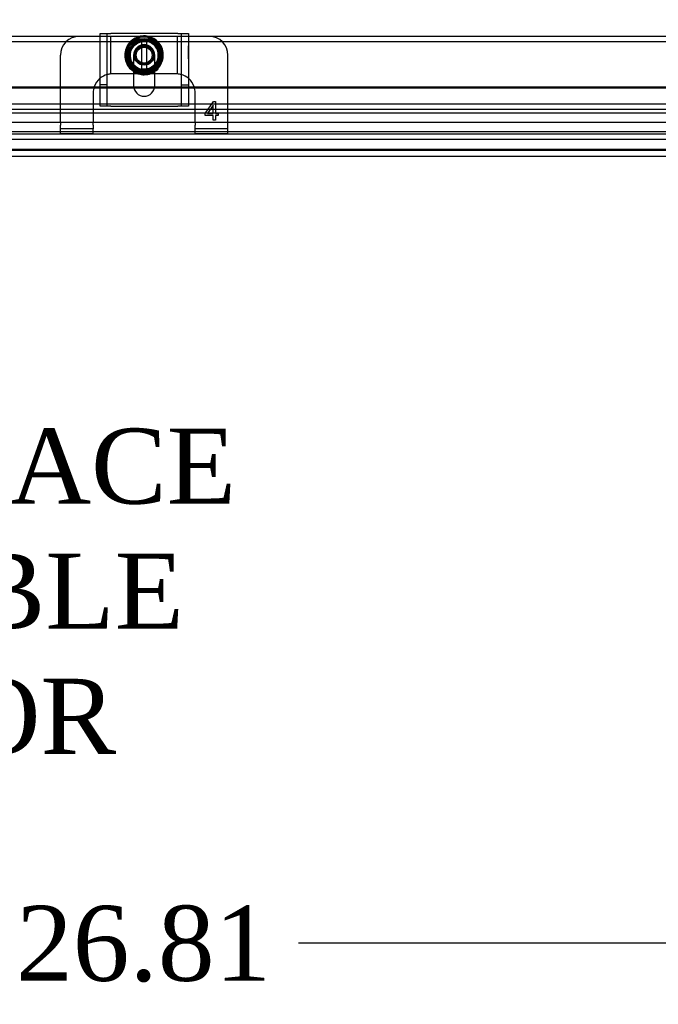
# Model space of a CAD drawing. Header units: inches. Extents: x 1 to 240, y -1 to 159.
# Tile 36 of 77: x 71 to 80, y 82 to 95. Entities that reach past the tile are written whole.
import ezdxf
from ezdxf.enums import TextEntityAlignment as Align
from ezdxf.lldxf.tags import DXFTag

# ---------------------------------------------------------------- set-up
doc = ezdxf.new("R2010")
doc.units = ezdxf.units.IN
doc.header["$MEASUREMENT"] = 0
for name, color, linetype in [('COM42189', 7, 'Continuous'), ('COM42667', 7, 'Continuous'), ('COM42780', 7, 'Continuous'), ('COM48601', 7, 'Continuous'), ('COM70220', 7, 'Continuous'), ('COM70726-3', 7, 'Continuous'), ('Default', 7, 'Continuous'), ('DV4_Default', 7, 'Continuous'), ('SCC19011', 7, 'Continuous'), ('SPR20265', 7, 'Continuous'), ('WAF25035', 7, 'Continuous')]:
    doc.layers.add(name, color=color, linetype=linetype)
doc.styles.add('SEACAD_Times_New_Roman', font='times.ttf')
tags = doc.linetypes.add('HIDDEN2', pattern=[0.1875, 0.125, -0.0625]).pattern_tags.tags
tags[6:7] = [DXFTag(74, 4), DXFTag(75, 0), DXFTag(340, '0'), DXFTag(46, 0.0), DXFTag(50, 0.0), DXFTag(44, 0.0), DXFTag(45, 0.0)]
tags[4:5] = [DXFTag(74, 4), DXFTag(75, 0), DXFTag(340, '0'), DXFTag(46, 0.0), DXFTag(50, 0.0), DXFTag(44, 0.0), DXFTag(45, 0.0)]
doc.dimstyles.new('HAMMOND_(STH_-_240x160)', dxfattribs={"dimtxt": 1, "dimasz": 1.25, "dimexe": 0.5, "dimexo": 0.5, "dimgap": 0.25, "dimtad": 0, "dimtih": 1, "dimtoh": 1, "dimlfac": 0.125, "dimzin": 0, "dimdsep": 46, "dimtxsty": 'SEACAD_Times_New_Roman', "dimblk1": '_SE_FILLED', "dimblk2": '_SE_FILLED', "dimsah": 1, "dimcen": 0.5, "dimadec": 0, "dimazin": 0, "dimtfac": 0.8, "dimtofl": 0, "dimtmove": 0, "dimatfit": 3, "dimfxl": 1, "dimtolj": 1, "dimtzin": 0, "dimarcsym": 0})

# ---------------------------------------------------------------- blocks, each defined once
blk = doc.blocks.new('SE5')
at = {"layer": 'COM42189', "color": 7, "linetype": 'HIDDEN2'}
for p, q in [((60.566, 93.67), (85.063, 93.67)), ((60.566, 93.575), (85.063, 93.575))]:
    blk.add_line(p, q, dxfattribs=at)
at = {"layer": 'COM42667', "color": 7, "linetype": 'Continuous'}
for p, q in [((72.226, 95.209), (72.369, 95.209)), ((72.226, 94.273), (72.226, 95.209)), ((73.26, 95.209), (72.369, 95.209)), ((73.26, 95.209), (73.403, 95.209)), ((73.403, 95.209), (73.403, 94.273)), ((72.674, 94.713), (72.674, 94.514)), ((72.955, 94.514), (72.955, 94.713))]:
    blk.add_line(p, q, dxfattribs=at)
at = {"layer": 'COM42667', "color": 7, "linetype": 'HIDDEN2'}
for p, q in [((72.321, 94.239), (72.321, 95.209)), ((73.308, 95.209), (73.308, 94.239)), ((73.402, 95.046), (73.403, 95.046)), ((73.402, 95.012), (73.402, 95.046)), ((73.402, 95.012), (73.403, 95.012)), ((73.402, 94.987), (73.402, 95.012)), ((73.402, 94.987), (73.403, 94.987)), ((73.402, 94.872), (73.402, 94.987)), ((73.402, 94.982), (73.403, 94.982)), ((72.674, 94.92), (72.674, 94.713)), ((72.955, 94.713), (72.955, 94.92)), ((73.402, 94.903), (73.403, 94.903)), ((73.402, 94.872), (73.403, 94.872)), ((72.321, 94.523), (72.226, 94.523)), ((73.308, 94.523), (73.403, 94.523)), ((72.226, 94.239), (72.226, 94.273)), ((72.369, 94.239), (72.226, 94.239)), ((72.369, 94.239), (73.26, 94.239)), ((73.403, 94.239), (73.26, 94.239)), ((73.403, 94.273), (73.403, 94.239))]:
    blk.add_line(p, q, dxfattribs=at)
blk.add_arc((72.814, 94.92), 0.141, 0, 180, dxfattribs=at)
at = {"layer": 'COM42667', "color": 7, "linetype": 'Continuous'}
blk.add_arc((72.814, 94.514), 0.141, 180, 0, dxfattribs=at)
at = {"layer": 'COM42780', "color": 7, "linetype": 'Continuous'}
for p, q in [((72.226, 95.17), (71.949, 95.17)), ((73.68, 95.17), (73.403, 95.17)), ((71.699, 94.497), (71.699, 94.92)), ((73.93, 94.497), (73.93, 94.92)), ((72.748, 94.67), (72.674, 94.67)), ((72.955, 94.67), (72.883, 94.67))]:
    blk.add_line(p, q, dxfattribs=at)
at = {"layer": 'COM42780', "color": 7, "linetype": 'HIDDEN2'}
for p, q in [((72.321, 95.17), (72.226, 95.17)), ((72.369, 95.17), (72.321, 95.17)), ((72.374, 95.17), (72.369, 95.17)), ((72.369, 94.67), (72.369, 95.17)), ((72.517, 95.17), (72.374, 95.17)), ((72.759, 95.17), (72.517, 95.17)), ((73.111, 95.17), (72.861, 95.17)), ((73.254, 95.17), (73.111, 95.17)), ((73.259, 95.17), (73.254, 95.17)), ((73.307, 95.17), (73.259, 95.17)), ((73.259, 94.67), (73.259, 95.17)), ((73.403, 95.17), (73.307, 95.17)), ((72.386, 94.67), (72.374, 94.67)), ((72.517, 94.67), (72.386, 94.67)), ((72.674, 94.67), (72.517, 94.67)), ((73.111, 94.67), (72.955, 94.67)), ((73.243, 94.67), (73.111, 94.67)), ((73.254, 94.67), (73.243, 94.67)), ((71.699, 94.022), (71.699, 94.497)), ((73.93, 94.022), (73.93, 94.497)), ((72.136, 94.42), (72.136, 94.022)), ((73.493, 94.022), (73.493, 94.42)), ((73.624, 94.143), (73.739, 94.305)), ((73.734, 94.256), (73.655, 94.143)), ((73.734, 94.143), (73.734, 94.256)), ((73.739, 94.305), (73.764, 94.305)), ((73.764, 94.305), (73.764, 94.143)), ((73.624, 94.115), (73.624, 94.143)), ((73.734, 94.115), (73.624, 94.115)), ((73.655, 94.143), (73.734, 94.143)), ((73.734, 94.055), (73.734, 94.115)), ((73.764, 94.055), (73.734, 94.055)), ((73.764, 94.143), (73.798, 94.143)), ((73.798, 94.115), (73.764, 94.115)), ((73.764, 94.115), (73.764, 94.055)), ((73.798, 94.143), (73.798, 94.115)), ((71.699, 94.022), (71.699, 93.988)), ((71.699, 93.937), (71.699, 93.988)), ((72.136, 93.937), (71.699, 93.937)), ((71.699, 93.87), (71.699, 93.937)), ((72.136, 93.988), (72.136, 94.022)), ((72.136, 93.988), (72.136, 93.937)), ((72.136, 93.87), (72.136, 93.937)), ((73.493, 94.022), (73.493, 93.988)), ((73.493, 93.937), (73.493, 93.988)), ((73.93, 93.937), (73.493, 93.937)), ((73.493, 93.87), (73.493, 93.937)), ((73.93, 93.988), (73.93, 94.022)), ((73.93, 93.937), (73.93, 93.988)), ((73.93, 93.87), (73.93, 93.937)), ((72.136, 93.87), (71.699, 93.87)), ((73.93, 93.87), (73.493, 93.87))]:
    blk.add_line(p, q, dxfattribs=at)
for radius in [0.195, 0.125, 0.106]:
    blk.add_circle((72.814, 94.92), radius, dxfattribs=at)
at = {"layer": 'COM42780', "color": 7, "linetype": 'Continuous'}
for centre, start, end in [((71.949, 94.92), 90, 180), ((73.68, 94.92), 0, 90), ((72.386, 94.42), 129.9324, 161.9957), ((73.243, 94.42), 18.0043, 50.0676)]:
    blk.add_arc(centre, 0.25, start, end, dxfattribs=at)
at = {"layer": 'COM42780', "color": 7, "linetype": 'HIDDEN2'}
for centre, start, end in [((72.386, 94.42), 105.0028, 129.9324), ((72.386, 94.42), 93.8357, 105.0028), ((72.386, 94.42), 92.6763, 93.8357), ((73.243, 94.42), 86.1643, 87.3237), ((73.243, 94.42), 74.9972, 86.1643), ((73.243, 94.42), 50.0676, 74.9972), ((72.386, 94.42), 161.9957, 180), ((73.243, 94.42), 0, 18.0043)]:
    blk.add_arc(centre, 0.25, start, end, dxfattribs=at)
at = {"layer": 'COM48601', "color": 7, "linetype": 'Continuous'}
for p, q in [((59.844, 94.497), (72.226, 94.497)), ((59.844, 94.485), (72.226, 94.485)), ((72.675, 94.497), (72.954, 94.497)), ((72.677, 94.485), (72.952, 94.485)), ((73.403, 94.497), (85.722, 94.497)), ((73.403, 94.485), (85.722, 94.485)), ((58.761, 94.273), (86.805, 94.273))]:
    blk.add_line(p, q, dxfattribs=at)
at = {"layer": 'COM48601', "color": 7, "linetype": 'HIDDEN2'}
for p, q in [((72.226, 94.497), (72.675, 94.497)), ((72.226, 94.485), (72.677, 94.485)), ((72.952, 94.485), (73.403, 94.485)), ((72.954, 94.497), (73.403, 94.497)), ((58.761, 94.201), (86.805, 94.201))]:
    blk.add_line(p, q, dxfattribs=at)
at = {"layer": 'COM70220', "color": 7, "linetype": 'HIDDEN2'}
for p, q in [((86.283, 94.148), (59.345, 94.148)), ((86.283, 94.147), (59.345, 94.147)), ((86.283, 93.898), (59.345, 93.898)), ((86.283, 93.649), (59.345, 93.649)), ((86.283, 93.648), (59.345, 93.648))]:
    blk.add_line(p, q, dxfattribs=at)
at = {"layer": 'COM70726-3', "color": 7, "linetype": 'Continuous'}
for p, q in [((71.949, 95.17), (57.892, 95.17)), ((87.736, 95.17), (73.68, 95.17))]:
    blk.add_line(p, q, dxfattribs=at)
at = {"layer": 'COM70726-3', "color": 7, "linetype": 'HIDDEN2'}
for p, q in [((87.736, 95.098), (57.892, 95.098)), ((86.528, 94.025), (59.101, 94.025)), ((86.423, 93.867), (59.205, 93.867)), ((86.423, 93.795), (59.205, 93.795))]:
    blk.add_line(p, q, dxfattribs=at)
at = {"layer": 'SCC19011', "color": 7, "linetype": 'Continuous'}
for p, q in [((72.705, 95.135), (72.573, 94.92)), ((72.78, 95.135), (72.705, 95.135)), ((72.848, 95.135), (72.78, 95.135)), ((72.78, 95.135), (72.78, 95.115)), ((72.78, 95.115), (72.78, 95.104)), ((72.78, 95.104), (72.78, 94.736)), ((72.923, 95.135), (72.848, 95.135)), ((72.848, 95.115), (72.848, 95.135)), ((72.848, 95.104), (72.848, 95.115)), ((72.848, 94.736), (72.848, 95.104)), ((73.055, 94.92), (72.923, 95.135)), ((72.573, 94.92), (72.705, 94.705)), ((72.923, 94.705), (73.055, 94.92)), ((72.78, 94.736), (72.78, 94.726)), ((72.78, 94.726), (72.78, 94.705)), ((72.848, 94.726), (72.848, 94.736)), ((72.848, 94.705), (72.848, 94.726)), ((72.705, 94.705), (72.78, 94.705)), ((72.78, 94.705), (72.848, 94.705)), ((72.848, 94.705), (72.923, 94.705))]:
    blk.add_line(p, q, dxfattribs=at)
at = {"layer": 'SCC19011', "color": 7, "linetype": 'HIDDEN2'}
blk.add_circle((72.814, 94.92), 0.122, dxfattribs=at)
at = {"layer": 'SCC19011', "color": 7, "linetype": 'Continuous'}
for start, end in [(100.4474, 259.5526), (280.4474, 79.5526)]:
    blk.add_arc((72.814, 94.92), 0.188, start, end, dxfattribs=at)
at = {"layer": 'SPR20265', "color": 7, "linetype": 'HIDDEN2'}
for p, q in [((72.814, 95.103), (72.814, 95.138)), ((72.999, 94.735), (72.974, 94.76))]:
    blk.add_line(p, q, dxfattribs=at)
for points, knots in [([(72.927, 94.693), (72.93, 94.695), (72.961, 94.711), (73.013, 94.753), (73.06, 94.836), (73.074, 94.93), (73.054, 95.024), (73.001, 95.103), (72.923, 95.158), (72.831, 95.182), (72.736, 95.171), (72.651, 95.126), (72.588, 95.055), (72.555, 94.965), (72.554, 94.87), (72.589, 94.783), (72.634, 94.729), (72.666, 94.707), (72.673, 94.702)], [0.7990172, 0.7990172, 0.7990172, 0.7990172, 0.8001915, 0.8112914, 0.8223931, 0.8334948, 0.8445983, 0.8557003, 0.8668021, 0.8779027, 0.8890041, 0.9001067, 0.9112098, 0.9223136, 0.9334157, 0.9445065, 0.955056, 0.9580988, 0.9580988, 0.9580988, 0.9580988]), ([(72.725, 95.136), (72.696, 95.124), (72.643, 95.089), (72.59, 95.009), (72.573, 94.915), (72.593, 94.821), (72.649, 94.743), (72.73, 94.692), (72.825, 94.677), (72.917, 94.699), (72.995, 94.756), (73.045, 94.838), (73.059, 94.932), (73.036, 95.025), (72.98, 95.102), (72.898, 95.152), (72.804, 95.167), (72.71, 95.145), (72.633, 95.089), (72.582, 95.008), (72.565, 94.914), (72.586, 94.82), (72.64, 94.741), (72.719, 94.688), (72.813, 94.669), (72.895, 94.684), (72.939, 94.708), (72.955, 94.719)], [0.3451852, 0.3451852, 0.3451852, 0.3451852, 0.3562353, 0.3673323, 0.3784297, 0.3895246, 0.4006213, 0.4117166, 0.4228156, 0.4339132, 0.4450112, 0.4561079, 0.4672039, 0.4783017, 0.4893995, 0.5004992, 0.5115966, 0.5226954, 0.5337915, 0.544891, 0.5559893, 0.5670899, 0.5781889, 0.5892874, 0.6003855, 0.6114838, 0.6182179, 0.6182179, 0.6182179, 0.6182179]), ([(72.753, 95.137), (72.733, 95.132), (72.686, 95.111), (72.624, 95.054), (72.585, 94.966), (72.586, 94.87), (72.624, 94.783), (72.695, 94.718), (72.786, 94.686), (72.881, 94.694), (72.966, 94.738), (73.026, 94.813), (73.051, 94.906), (73.038, 95.001), (72.989, 95.083), (72.934, 95.122), (72.902, 95.136), (72.898, 95.137)], [0.171632, 0.171632, 0.171632, 0.171632, 0.1787178, 0.1898116, 0.200905, 0.2119972, 0.2230929, 0.2341872, 0.2452831, 0.2563771, 0.2674708, 0.2785654, 0.28966, 0.3007576, 0.3118528, 0.3229492, 0.3242359, 0.3242359, 0.3242359, 0.3242359]), ([(72.668, 95.077), (72.674, 95.082), (72.7, 95.104), (72.757, 95.132), (72.838, 95.137), (72.916, 95.113), (72.98, 95.062), (73.02, 94.991), (73.031, 94.91), (73.011, 94.83), (72.963, 94.764), (72.895, 94.72), (72.814, 94.705), (72.734, 94.721), (72.666, 94.766), (72.619, 94.833), (72.601, 94.913), (72.611, 94.972), (72.623, 95.001), (72.625, 95.006)], [0.2887901, 0.2887901, 0.2887901, 0.2887901, 0.2920757, 0.3031862, 0.3142936, 0.3254042, 0.3365133, 0.3476245, 0.3587332, 0.369842, 0.3809492, 0.3920578, 0.4031667, 0.4142764, 0.4253852, 0.4364923, 0.4475998, 0.4587061, 0.4607976, 0.4607976, 0.4607976, 0.4607976]), ([(72.638, 95.029), (72.645, 95.04), (72.669, 95.072), (72.724, 95.111), (72.803, 95.131), (72.884, 95.119), (72.954, 95.077), (73.003, 95.011), (73.023, 94.932), (73.011, 94.851), (72.97, 94.781), (72.904, 94.732), (72.824, 94.713), (72.743, 94.726), (72.674, 94.769), (72.626, 94.836), (72.609, 94.915), (72.624, 94.996), (72.669, 95.064), (72.738, 95.109), (72.818, 95.123), (72.898, 95.105), (72.964, 95.056), (73.005, 94.986), (73.015, 94.904), (72.992, 94.826), (72.939, 94.763), (72.866, 94.727), (72.784, 94.723), (72.707, 94.752), (72.649, 94.81), (72.619, 94.886), (72.623, 94.968), (72.659, 95.042), (72.722, 95.094), (72.801, 95.116), (72.883, 95.103), (72.951, 95.059), (72.996, 94.99), (73.008, 94.909), (72.985, 94.83), (72.932, 94.767), (72.859, 94.733), (72.805, 94.732), (72.78, 94.737)], [0.464438, 0.464438, 0.464438, 0.464438, 0.4698156, 0.4809232, 0.4920326, 0.503138, 0.5142446, 0.52535, 0.5364578, 0.547565, 0.5586721, 0.5697781, 0.5808823, 0.5919888, 0.603094, 0.6142018, 0.6253066, 0.6364118, 0.6475152, 0.6586197, 0.6697249, 0.6808298, 0.6919358, 0.7030382, 0.714142, 0.7252447, 0.7363492, 0.7474536, 0.7585562, 0.7696589, 0.7807596, 0.7918635, 0.8029663, 0.8140692, 0.8251712, 0.836271, 0.8473724, 0.8584731, 0.8695762, 0.8806775, 0.8917768, 0.9028771, 0.9139759, 0.9246276, 0.9246276, 0.9246276, 0.9246276]), ([(72.643, 94.852), (72.636, 94.869), (72.626, 94.912), (72.635, 94.978), (72.669, 95.038), (72.73, 95.091), (72.781, 95.1), (72.814, 95.103)], [0.95046325, 0.95046325, 0.95046325, 0.95046325, 0.95824793, 0.96865358, 0.9770936, 0.98730809, 1, 1, 1, 1]), ([(72.814, 95.138), (72.781, 95.135), (72.731, 95.127), (72.686, 95.098), (72.669, 95.083)], [0, 0, 0, 0, 0.01093327, 0.01877746, 0.01877746, 0.01877746, 0.01877746]), ([(72.684, 95.1), (72.685, 95.101), (72.709, 95.117), (72.737, 95.13), (72.764, 95.136), (72.766, 95.137)], [0.10246721, 0.10246721, 0.10246721, 0.10246721, 0.10318825, 0.11429938, 0.11503461, 0.11503461, 0.11503461, 0.11503461]), ([(72.86, 95.137), (72.88, 95.132), (72.911, 95.121), (72.939, 95.103), (72.949, 95.095)], [0.12808696, 0.12808696, 0.12808696, 0.12808696, 0.13652493, 0.14182713, 0.14182713, 0.14182713, 0.14182713]), ([(73.034, 94.882), (73.037, 94.896), (73.04, 94.942), (73.023, 95.019), (72.965, 95.095), (72.907, 95.127), (72.875, 95.137), (72.873, 95.137)], [0.11810467, 0.11810467, 0.11810467, 0.11810467, 0.12325299, 0.13434424, 0.14543733, 0.15652896, 0.15730304, 0.15730304, 0.15730304, 0.15730304]), ([(73.03, 94.962), (73.033, 94.948), (73.036, 94.907), (73.023, 94.839), (72.98, 94.77), (72.915, 94.721), (72.836, 94.698), (72.755, 94.706), (72.682, 94.742), (72.627, 94.802), (72.597, 94.879), (72.597, 94.939), (72.605, 94.971), (72.607, 94.977)], [0.1639201, 0.1639201, 0.1639201, 0.1639201, 0.1698589, 0.1809689, 0.1920812, 0.2031927, 0.2143048, 0.2254145, 0.2365246, 0.247633, 0.2587445, 0.2698545, 0.2723123, 0.2723123, 0.2723123, 0.2723123]), ([(72.749, 94.705), (72.742, 94.707), (72.711, 94.718), (72.659, 94.751), (72.611, 94.816), (72.589, 94.888), (72.59, 94.935), (72.594, 94.955)], [0.03376772, 0.03376772, 0.03376772, 0.03376772, 0.0367371, 0.04763758, 0.05874075, 0.06985332, 0.07824608, 0.07824608, 0.07824608, 0.07824608]), ([(72.601, 94.968), (72.594, 94.939), (72.593, 94.907), (72.599, 94.876), (72.599, 94.876)], [0.03475197, 0.03475197, 0.03475197, 0.03475197, 0.04560719, 0.0457885, 0.0457885, 0.0457885, 0.0457885]), ([(72.595, 94.798), (72.598, 94.793), (72.617, 94.76), (72.652, 94.723), (72.69, 94.7), (72.702, 94.695)], [0.75353292, 0.75353292, 0.75353292, 0.75353292, 0.75578627, 0.7668873, 0.77142556, 0.77142556, 0.77142556, 0.77142556]), ([(72.678, 94.747), (72.686, 94.74), (72.721, 94.716), (72.792, 94.693), (72.88, 94.703), (72.929, 94.729), (72.948, 94.743)], [0.06397395, 0.06397395, 0.06397395, 0.06397395, 0.06779157, 0.07888132, 0.08997324, 0.0983802, 0.0983802, 0.0983802, 0.0983802]), ([(72.974, 94.76), (72.952, 94.741), (72.925, 94.72), (72.892, 94.708), (72.883, 94.705)], [0, 0, 0, 0, 0.01124685, 0.01500841, 0.01500841, 0.01500841, 0.01500841])]:
    blk.add_open_spline(points, degree=3, knots=knots, dxfattribs=at)
blk.add_open_spline([(72.956, 94.702), (72.97, 94.711), (72.984, 94.723), (72.999, 94.735)], degree=3, dxfattribs=at)
at = {"layer": 'SPR20265', "color": 7, "linetype": 'Continuous'}
for points, knots in [([(72.673, 94.702), (72.692, 94.69), (72.739, 94.668), (72.818, 94.654), (72.899, 94.669), (72.94, 94.691), (72.956, 94.702)], [0.95809881, 0.95809881, 0.95809881, 0.95809881, 0.9661238, 0.97598802, 0.98694613, 0.99365696, 0.99365696, 0.99365696, 0.99365696]), ([(72.702, 94.695), (72.718, 94.686), (72.765, 94.669), (72.844, 94.664), (72.902, 94.681), (72.927, 94.693)], [0.77142556, 0.77142556, 0.77142556, 0.77142556, 0.77798983, 0.7890906, 0.79901717, 0.79901717, 0.79901717, 0.79901717])]:
    blk.add_open_spline(points, degree=3, knots=knots, dxfattribs=at)
at = {"layer": 'WAF25035', "color": 7, "linetype": 'Continuous'}
blk.add_circle((72.814, 94.92), 0.25, dxfattribs=at)
at = {"layer": 'WAF25035', "color": 7, "linetype": 'HIDDEN2'}
blk.add_circle((72.814, 94.92), 0.133, dxfattribs=at)
at = {"layer": 'DV4_Default', "insert": (69.022, 89.946), "char_height": 1, "width": 9.93246, "attachment_point": 2}
blk.add_mtext('{\\fTimes New Roman|b0||i0||c0|p34;\\C7;\\H1.;\\W1.;CLEAR SPACE\\P}{\\fTimes New Roman|b0||i0||c0|p34;\\C7;\\H1.;\\W1.;AVAILABLE\\P}{\\fTimes New Roman|b0||i0||c0|p34;\\C7;\\H1.;\\W1.;ON DOOR}', dxfattribs=at)
blk = doc.blocks.new('DMBLK2251')
at = {"layer": 'Default', "linetype": 'Continuous'}
for points in [[(59.064, 104.552), (57.814, 104.343), (59.064, 104.135)], [(86.564, 104.552), (86.564, 104.135), (87.814, 104.343)]]:
    blk.add_hatch(color=7, dxfattribs=at).paths.add_polyline_path(points)
at = {"layer": 'Default', "color": 7, "linetype": 'Continuous'}
for p, q in [((57.814, 95.592), (57.814, 104.843)), ((87.814, 95.592), (87.814, 104.843)), ((70.758, 104.343), (57.814, 104.343)), ((87.814, 104.343), (74.87, 104.343))]:
    blk.add_line(p, q, dxfattribs=at)
at = {"layer": 'Default', "color": 7, "linetype": 'Continuous', "style": 'SEACAD_Times_New_Roman'}
blk.add_text('30.00', height=1, dxfattribs=at).set_placement((71.108, 104.843), align=Align.TOP_LEFT)
blk = doc.blocks.new('_SE_FILLED')
at = {"color": 0}
blk.add_line((0, 0), (-1, 0), dxfattribs=at)
blk.add_solid([(0, 0), (-1, -0.1665), (-1, 0.1665), (0, 0)], dxfattribs=at)
blk = doc.blocks.new('DMBLK2256')
at = {"layer": 'Default', "linetype": 'Continuous'}
for points in [[(74.064, 100.976), (72.814, 100.767), (74.064, 100.559)], [(86.564, 100.976), (86.564, 100.559), (87.814, 100.767)]]:
    blk.add_hatch(color=7, dxfattribs=at).paths.add_polyline_path(points)
at = {"layer": 'Default', "color": 7, "linetype": 'Continuous'}
for p, q in [((72.814, 95.709), (72.814, 101.267)), ((87.814, 95.592), (87.814, 101.267)), ((78.258, 100.767), (72.814, 100.767)), ((87.814, 100.767), (82.37, 100.767))]:
    blk.add_line(p, q, dxfattribs=at)
at = {"layer": 'Default', "color": 7, "linetype": 'Continuous', "style": 'SEACAD_Times_New_Roman'}
for s, p in [('15.00', (78.608, 101.267)), ('TYP', (78.916, 99.767))]:
    blk.add_text(s, height=1, dxfattribs=at).set_placement(p, align=Align.TOP_LEFT)
blk = doc.blocks.new('DMBLK2273')
at = {"layer": 'Default', "linetype": 'Continuous'}
for points in [[(60.659, 82.879), (60.659, 83.296), (59.409, 83.088)], [(84.969, 82.879), (86.219, 83.088), (84.969, 83.296)]]:
    blk.add_hatch(color=7, dxfattribs=at).paths.add_polyline_path(points)
at = {"layer": 'Default', "color": 7, "linetype": 'Continuous'}
for p, q in [((70.758, 83.088), (59.409, 83.088)), ((86.219, 83.088), (74.87, 83.088))]:
    blk.add_line(p, q, dxfattribs=at)
at = {"layer": 'Default', "color": 7, "linetype": 'Continuous', "style": 'SEACAD_Times_New_Roman'}
blk.add_text('26.81', height=1, dxfattribs=at).set_placement((71.108, 83.588), align=Align.TOP_LEFT)

msp = doc.modelspace()

# ---------------------------------------------------------------- block references
at = {"layer": 'Default'}
msp.add_blockref('SE5', (0, 0), dxfattribs=at)

# ---------------------------------------------------------------- dimensions: what is measured, and where the dimension line sits
at = {"layer": 'Default', "color": 7, "linetype": 'Continuous'}
for base, p2, text, picture, middle in [((57.814, 104.343), (57.814, 95.092), '\\A1;<>', 'DMBLK2251', (72.814, 104.343)), ((72.814, 100.767), (72.814, 95.209), '\\A1;<>\\PTYP', 'DMBLK2256', (80.314, 100.767))]:
    dim = msp.add_linear_dim(base=base, p1=(87.814, 95.092), p2=p2, text=text, dimstyle='HAMMOND_(STH_-_240x160)', override={"dimlfac": 1}, dxfattribs=at)
    dim.commit()
    dim.dimension.update_dxf_attribs({"geometry": picture, "text_midpoint": middle, "dimtype": 160})
dim = msp.add_linear_dim(base=(86.219, 83.088), p1=(86.219, 92.418), p2=(59.409, 92.418), angle=180, text='\\A1;<>', dimstyle='HAMMOND_(STH_-_240x160)', override={"dimlfac": 1}, dxfattribs=at)
dim.commit()
dim.dimension.update_dxf_attribs({"geometry": 'DMBLK2273', "text_midpoint": (72.814, 83.088), "dimtype": 161})

doc.saveas('drawing.dxf')
